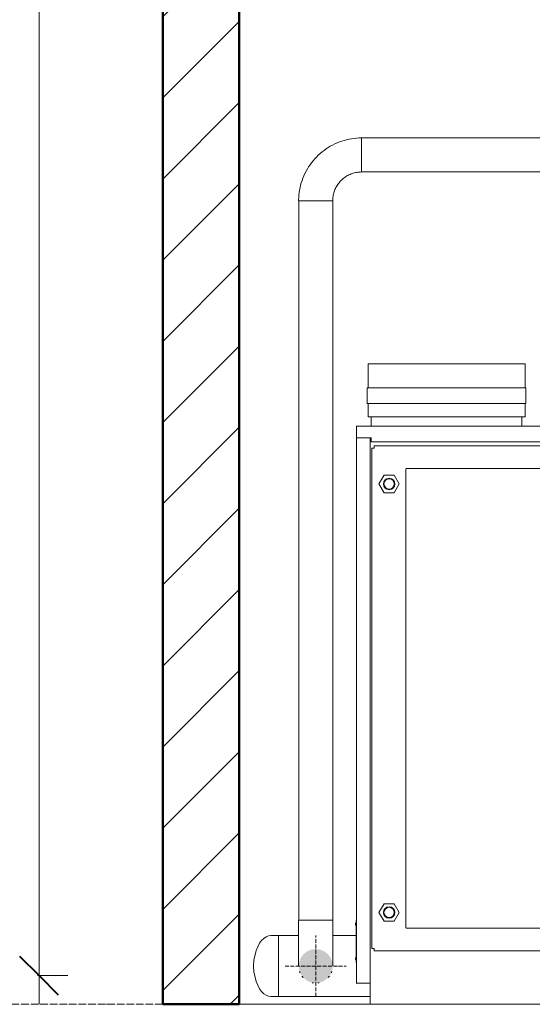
# Model space of a CAD drawing. Header units: metres. Extents: x -54598 to 1827199, y -329446 to -256744.
# Tile 133 of 256: x 42501 to 47862, y -305110 to -294816. Entities that reach past the tile are written whole.
import ezdxf

# ---------------------------------------------------------------- set-up
doc = ezdxf.new("R2010")
doc.units = ezdxf.units.M
doc.linetypes.add('ADSK_Линия сетки', pattern=[25, 20, -2.5, 0, -2.5])
doc.linetypes.add('ADSK_Осевая', pattern=[14, 10, -2, 0, -2])
for name, color, linetype, lineweight in [('A-ANNO-DIMS', 7, 'Continuous', 9), ('A-FLOR-LEVL', 51, 'Continuous', 9), ('A-WALL', 113, 'Continuous', 20), ('A-WALL-PATT', 111, 'Continuous', 20), ('M-EQPM', 7, 'Continuous', 20), ('P-PIPE', 7, 'Continuous', 20), ('P-PIPE-CNTR', 7, 'ADSK_Осевая', 20)]:
    doc.layers.add(name, color=color, linetype=linetype, lineweight=lineweight)
doc.styles.add('ISO_1.0', font='isocpeur.ttf')

# ---------------------------------------------------------------- blocks, each defined once
blk = doc.blocks.new('ADSK_СтальСварка_Отвод_ГОСТ17375-2001 - Исполнение 2-733606-Разрез 2')
at = {"layer": 'P-PIPE', "color": 22}
for p, q in [((24634.8, 2264.5), (24634.8, 2175.5)), ((24559.3, 2100), (24470.3, 2100))]:
    blk.add_line(p, q, dxfattribs=at)
at = {"layer": 'P-PIPE', "color": 22, "flags": 128}
for points in [[(24634.8, 2264.5), (24628.2, 2264.4), (24621.7, 2264), (24615.1, 2263.3), (24608.6, 2262.4), (24602.1, 2261.2), (24595.7, 2259.8), (24589.4, 2258.1), (24583.1, 2256.1), (24576.9, 2254), (24570.8, 2251.5), (24564.7, 2248.8), (24558.9, 2245.9), (24553.1, 2242.8), (24547.4, 2239.4), (24541.9, 2235.8), (24536.6, 2231.9), (24531.4, 2227.9), (24526.3, 2223.7), (24521.5, 2219.2), (24516.8, 2214.6), (24512.3, 2209.8), (24508, 2204.8), (24503.9, 2199.7), (24500.1, 2194.3), (24496.4, 2188.9), (24493, 2183.3), (24489.7, 2177.5), (24486.8, 2171.7), (24484, 2165.7), (24481.5, 2159.6), (24479.2, 2153.4), (24477.2, 2147.2), (24475.5, 2140.8), (24474, 2134.4), (24472.7, 2128), (24471.7, 2121.5), (24471, 2114.9), (24470.5, 2108.4), (24470.3, 2101.8), (24470.3, 2100)], [(24559.3, 2100), (24559.4, 2103), (24559.6, 2106), (24559.9, 2109), (24560.3, 2112), (24560.8, 2115), (24561.5, 2117.9), (24562.3, 2120.9), (24563.1, 2123.7), (24564.2, 2126.6), (24565.3, 2129.4), (24566.5, 2132.2), (24567.8, 2134.9), (24569.3, 2137.5), (24570.8, 2140.1), (24572.5, 2142.6), (24574.3, 2145.1), (24576.1, 2147.5), (24578.1, 2149.8), (24580.1, 2152), (24582.2, 2154.2), (24584.4, 2156.2), (24586.7, 2158.2), (24589.1, 2160.1), (24591.5, 2161.8), (24594, 2163.5), (24596.6, 2165.1), (24599.2, 2166.6), (24601.9, 2168), (24604.7, 2169.2), (24607.5, 2170.4), (24610.3, 2171.4), (24613.2, 2172.3), (24616.1, 2173.1), (24619, 2173.8), (24622, 2174.4), (24625, 2174.9), (24628, 2175.2), (24631, 2175.4), (24634, 2175.5), (24634.8, 2175.5)]]:
    blk.add_lwpolyline(points, dxfattribs=at)
blk = doc.blocks.new('ADSK_СтальСварка_Отвод_ГОСТ17375-2001 - Исполнение 2-V7-Разрез 2')
at = {"layer": 'P-PIPE', "color": 22}
for p, q in [((24470.3, 220), (24514.8, 220)), ((24514.8, 220), (24559.3, 220))]:
    blk.add_line(p, q, dxfattribs=at)
at = {"layer": 'P-PIPE', "color": 22, "flags": 128}
for points in [[(24470.3, 220), (24470.3, 215.2), (24470.3, 210.4), (24470.3, 205.6), (24470.3, 200.9), (24470.3, 196.2), (24470.3, 191.5), (24470.3, 186.8), (24470.3, 182.3), (24470.3, 177.7), (24470.3, 173.3), (24470.3, 168.9), (24470.3, 164.6), (24470.3, 160.4), (24470.3, 156.3), (24470.3, 152.2), (24470.3, 148.3), (24470.3, 144.5), (24470.3, 140.9), (24470.3, 137.3), (24470.3, 133.9), (24470.3, 130.6), (24470.3, 127.5), (24470.3, 124.5), (24470.3, 121.7), (24470.3, 119), (24470.3, 116.5), (24470.3, 114.2), (24470.3, 112), (24470.3, 110), (24470.3, 108.2), (24470.3, 106.5), (24470.3, 105), (24470.3, 103.8), (24470.3, 102.7), (24470.3, 101.7), (24470.3, 101), (24470.3, 100.5), (24470.3, 100.2)], [(24559.3, 100.1), (24559.3, 100.4), (24559.3, 100.9), (24559.3, 101.5), (24559.3, 102.4), (24559.3, 103.4), (24559.3, 104.7), (24559.3, 106.1), (24559.3, 107.7), (24559.3, 109.5), (24559.3, 111.4), (24559.3, 113.6), (24559.3, 115.9), (24559.3, 118.3), (24559.3, 121), (24559.3, 123.7), (24559.3, 126.7), (24559.3, 129.8), (24559.3, 133), (24559.3, 136.4), (24559.3, 139.9), (24559.3, 143.5), (24559.3, 147.3), (24559.3, 151.2), (24559.3, 155.2), (24559.3, 159.3), (24559.3, 163.4), (24559.3, 167.7), (24559.3, 172.1), (24559.3, 176.5), (24559.3, 181), (24559.3, 185.6), (24559.3, 190.2), (24559.3, 194.9), (24559.3, 199.6), (24559.3, 204.3), (24559.3, 209.1), (24559.3, 213.9), (24559.3, 218.7), (24559.3, 220)]]:
    blk.add_lwpolyline(points, dxfattribs=at)
blk = doc.blocks.new('ADSK_СтальСварка_Заглушка_ГОСТ17379-2001 - Исполнение 2-668580-Разрез 2')
at = {"layer": 'P-PIPE', "color": 22}
for p, q in [((24417.5, 179.5), (24398, 179.5)), ((24417.5, 172), (24417.5, 174.7)), ((24417.5, 127.2), (24417.5, 133.6)), ((24417.5, 66.4), (24417.5, 72.8)), ((24417.5, 25.3), (24417.5, 28)), ((24398, 20.5), (24417.5, 20.5))]:
    blk.add_line(p, q, dxfattribs=at)
at = {"layer": 'P-PIPE', "color": 22, "flags": 128}
for points in [[(24398, 179.5), (24391.6, 178.7), (24385.3, 176.3), (24379.2, 172.4), (24373.4, 166.8), (24367.8, 159.5), (24358.8, 140.4), (24353.3, 115), (24352.5, 100)], [(24398, 20.5), (24391.6, 21.3), (24385.3, 23.7), (24379.2, 27.6), (24373.4, 33.2), (24367.8, 40.5), (24358.8, 59.6), (24353.3, 85), (24352.5, 100)]]:
    blk.add_lwpolyline(points, dxfattribs=at)
blk = doc.blocks.new('kh')
at = {"layer": 'A-WALL-PATT', "lineweight": 9}
h = blk.add_hatch(dxfattribs=at)
h.set_pattern_fill('FP_1', color=256, style=0, pattern_type=2)
h.set_pattern_definition([(45, (262803.13, 94951.95), (-106.066, 106.066), [])])
h.paths.add_polyline_path([(270079.9, 92952), (270236.2, 92952), (270236.2, 96952), (270036.2, 96952), (270036.2, 92952)])
at = {"layer": 'P-PIPE'}
blk.add_hatch(color=7, dxfattribs=at).paths.add_polyline_path([(270436.2, 93007.5), (270447.7, 93009), (270458.4, 93013.4), (270467.6, 93020.5), (270474.7, 93029.7), (270479.2, 93040.4), (270480.7, 93052), (270479.2, 93063.5), (270474.7, 93074.2), (270467.6, 93083.4), (270458.4, 93090.5), (270447.7, 93094.9), (270436.2, 93096.5), (270424.6, 93094.9), (270413.9, 93090.5), (270404.7, 93083.4), (270397.4, 93073.7), (270393.2, 93063.5), (270391.9, 93050.3), (270393.2, 93040.4), (270397.6, 93029.7), (270404.7, 93020.5), (270414, 93013.4), (270424.6, 93009)])
at = {"layer": 'A-ANNO-DIMS', "lineweight": 20}
for p, q in [((269713, 95777), (269713, 92952)), ((269708.7, 93027), (269788, 93027)), ((269713, 93027), (269708.7, 93027))]:
    blk.add_line(p, q, dxfattribs=at)
at = {"layer": 'A-ANNO-DIMS', "lineweight": 40}
for q in [(269663, 93077), (269763, 92977)]:
    blk.add_line((269713, 93027), q, dxfattribs=at)
at = {"layer": 'A-FLOR-LEVL', "linetype": 'ADSK_Линия сетки', "lineweight": 20}
blk.add_line((268940.4, 92952), (277328.7, 92952), dxfattribs=at)
at = {"layer": 'A-WALL', "lineweight": 50}
for p, q in [((270036.2, 96952), (270036.2, 92952)), ((270236.2, 92952), (270236.2, 96952)), ((270036.2, 92952), (270236.2, 92952))]:
    blk.add_line(p, q, dxfattribs=at)
at = {"layer": 'A-WALL'}
blk.add_line((270236.2, 92952), (270578.1, 92952), dxfattribs=at)
at = {"layer": 'M-EQPM'}
for p, q in [((270983.4, 94626.3), (270573.2, 94626.3)), ((270573.2, 94625.6), (270573.2, 94626)), ((270573.2, 94626), (270983.4, 94626)), ((270573.2, 94617.3), (270573.2, 94625.6)), ((270573.2, 94563), (270573.2, 94617.3)), ((270983.4, 94626), (270983.4, 94625.6)), ((270983.4, 94625.6), (270983.4, 94617.3)), ((270983.4, 94617.3), (270983.4, 94563)), ((270570.4, 94522.6), (270570.4, 94563)), ((270570.4, 94563), (270985.9, 94563)), ((270983.4, 94563), (270573.2, 94563)), ((270985.9, 94563), (270985.9, 94522.6)), ((270985.9, 94522.6), (270570.4, 94522.6)), ((270573.2, 94500.6), (270573.2, 94522.6)), ((270983.4, 94522.6), (270573.2, 94522.6)), ((270573.2, 94488.8), (270573.2, 94500.6)), ((270983.4, 94522.6), (270983.4, 94500.6)), ((270983.4, 94500.6), (270983.4, 94488.8)), ((270573.2, 94488.5), (270573.2, 94488.8)), ((270573.2, 94487.8), (270573.2, 94488.6)), ((270983.4, 94487.8), (270573.2, 94487.8)), ((270581.2, 94462.8), (270581.2, 94487.8)), ((270975.4, 94487.8), (270975.4, 94462.8)), ((270983.4, 94488.8), (270983.4, 94488.5)), ((270983.4, 94488.6), (270983.4, 94487.8)), ((270542.9, 94462), (270542.9, 94433.5)), ((271185.1, 94462.8), (270543.7, 94462.8)), ((270542.9, 94432), (270542.9, 93007.5)), ((270578.9, 94432.8), (270543.7, 94432.8)), ((270543.7, 94432.8), (270580.9, 94432.8)), ((270578.9, 93006.8), (270578.9, 94432.8)), ((270578.9, 94432), (270580.9, 94432)), ((270580.9, 94432.8), (270580.9, 94421.8)), ((270580.9, 94421.8), (271185.9, 94421.8)), ((270583.1, 93098), (270583.1, 94406)), ((270589.1, 94406), (270583.1, 94406)), ((271947.1, 94412), (270589.1, 94412)), ((270589.1, 94412), (270589.1, 94407)), ((270589.1, 94407), (270589.1, 94406)), ((270672.9, 94351.4), (270672.1, 94351.4)), ((270672.1, 94351.4), (270672.1, 93151.8)), ((271863.3, 94352.2), (270672.9, 94352.2)), ((270672.9, 94352.2), (270672.9, 94351.4)), ((270614.8, 94335), (270601.5, 94312)), ((270641.4, 94335), (270614.8, 94335)), ((270654.7, 94312), (270641.4, 94335)), ((270601.5, 94312), (270614.8, 94289)), ((270641.4, 94289), (270654.7, 94312)), ((270614.8, 94289), (270641.4, 94289)), ((270614.8, 93215), (270601.5, 93192)), ((270641.4, 93215), (270614.8, 93215)), ((270654.7, 93192), (270641.4, 93215)), ((270601.5, 93192), (270614.8, 93169)), ((270641.4, 93169), (270654.7, 93192)), ((270541.9, 93164.4), (270541.1, 93164.4)), ((270541.1, 93164.4), (270541.1, 93158.4)), ((270541.9, 93061.4), (270541.9, 93171.4)), ((270542.9, 93171.4), (270541.9, 93171.4)), ((270614.8, 93169), (270641.4, 93169)), ((270541.1, 93158.4), (270541.9, 93158.4)), ((270672.1, 93151.8), (270672.9, 93151.8)), ((270672.9, 93151.8), (270672.9, 93151)), ((270672.9, 93151), (271863.3, 93151)), ((270583.1, 93098), (270589.1, 93098)), ((270589.1, 93098), (270589.1, 93097)), ((270589.1, 93097), (270589.1, 93092)), ((270589.1, 93092), (271947.1, 93092)), ((270541.9, 93074.4), (270541.1, 93074.4)), ((270541.1, 93074.4), (270541.1, 93068.4)), ((270541.1, 93068.4), (270541.9, 93068.4)), ((270541.9, 93061.4), (270542.9, 93061.4)), ((270543.7, 93006.8), (270578.9, 93006.8)), ((270578.1, 92952), (270578.1, 93006.8)), ((270578.1, 92952), (271958.1, 92952))]:
    blk.add_line(p, q, dxfattribs=at)
at = {"layer": 'M-EQPM', "flags": 128}
for points in [[(270540, 93161.6), (270540, 93161.8), (270540.1, 93161.9), (270540.1, 93162.1), (270540.1, 93162.3), (270540.1, 93162.5), (270540.2, 93162.7), (270540.2, 93162.8), (270540.3, 93163), (270540.3, 93163.2), (270540.4, 93163.4), (270540.5, 93163.5), (270540.6, 93163.7), (270540.7, 93163.8), (270540.7, 93164), (270540.8, 93164.2), (270541, 93164.3), (270541.1, 93164.4)], [(270540, 93161.6), (270540, 93161.8), (270540.1, 93161.9), (270540.1, 93162.1), (270540.1, 93162.3), (270540.1, 93162.5), (270540.2, 93162.7), (270540.2, 93162.8)], [(270540, 93161.6), (270540, 93161.6), (270540, 93161.6), (270540, 93161.6), (270540, 93161.6), (270540, 93161.6), (270540, 93161.6), (270540, 93161.6), (270540, 93161.6), (270540, 93161.6), (270540, 93161.6), (270540, 93161.6), (270540, 93161.5), (270540, 93161.5), (270540, 93161.5), (270540, 93161.5), (270540, 93161.5), (270540, 93161.5), (270540, 93161.5), (270540, 93161.5), (270540, 93161.5), (270540, 93161.5), (270540, 93161.5), (270540, 93161.5), (270540, 93161.5), (270540, 93161.5), (270540, 93161.5), (270540, 93161.5), (270540, 93161.5), (270540, 93161.5), (270540, 93161.5), (270540, 93161.5), (270540, 93161.5), (270540, 93161.4), (270540, 93161.4), (270540, 93161.4), (270540, 93161.4), (270540, 93161.4), (270540, 93161.4), (270540, 93161.4), (270540, 93161.4), (270540, 93161.4), (270540, 93161.4), (270540, 93161.4), (270540, 93161.4), (270540, 93161.4), (270540, 93161.4), (270540, 93161.4), (270540, 93161.4), (270540, 93161.4), (270540, 93161.4), (270540, 93161.4), (270540, 93161.3), (270540, 93161.3), (270540, 93161.3), (270540, 93161.3), (270540, 93161.3), (270540, 93161.3), (270540, 93161.3), (270540, 93161.3), (270540, 93161.3), (270540, 93161.3), (270540, 93161.3), (270540, 93161.3), (270540, 93161.3), (270540, 93161.3), (270540, 93161.3), (270540, 93161.3), (270540, 93161.3)], [(270540, 93161.3), (270540, 93161.3), (270540, 93161.3), (270540, 93161.3), (270540, 93161.3), (270540, 93161.3), (270540, 93161.3), (270540, 93161.3), (270540, 93161.3), (270540, 93161.3), (270540, 93161.3), (270540, 93161.3), (270540, 93161.3), (270540, 93161.3), (270540, 93161.3), (270540, 93161.3), (270540, 93161.3), (270540, 93161.3), (270540, 93161.4), (270540, 93161.4), (270540, 93161.4), (270540, 93161.4), (270540, 93161.4), (270540, 93161.4), (270540, 93161.4), (270540, 93161.4), (270540, 93161.4), (270540, 93161.4), (270540, 93161.4), (270540, 93161.4), (270540, 93161.4), (270540, 93161.4), (270540, 93161.4), (270540, 93161.4), (270540, 93161.4), (270540, 93161.4), (270540, 93161.4), (270540, 93161.5), (270540, 93161.5), (270540, 93161.5), (270540, 93161.5), (270540, 93161.5), (270540, 93161.5), (270540, 93161.5), (270540, 93161.5), (270540, 93161.5), (270540, 93161.5), (270540, 93161.5), (270540, 93161.5), (270540, 93161.5), (270540, 93161.5), (270540, 93161.5), (270540, 93161.5), (270540, 93161.5), (270540, 93161.5), (270540, 93161.5), (270540, 93161.5), (270540, 93161.5), (270540, 93161.6), (270540, 93161.6), (270540, 93161.6), (270540, 93161.6), (270540, 93161.6), (270540, 93161.6), (270540, 93161.6), (270540, 93161.6), (270540, 93161.6), (270540, 93161.6), (270540, 93161.6)], [(270540, 93161.6), (270540, 93161.6), (270540, 93161.6), (270540, 93161.6), (270540, 93161.6), (270540, 93161.6), (270540, 93161.6), (270540, 93161.6), (270540, 93161.6), (270540, 93161.6), (270540, 93161.6), (270540, 93161.6), (270540, 93161.5), (270540, 93161.5), (270540, 93161.5), (270540, 93161.5), (270540, 93161.5), (270540, 93161.5), (270540, 93161.5), (270540, 93161.5), (270540, 93161.5), (270540, 93161.5), (270540, 93161.5), (270540, 93161.5), (270540, 93161.5), (270540, 93161.5), (270540, 93161.5), (270540, 93161.5), (270540, 93161.5), (270540, 93161.5), (270540, 93161.5), (270540, 93161.5), (270540, 93161.5), (270540, 93161.4), (270540, 93161.4), (270540, 93161.4), (270540, 93161.4), (270540, 93161.4), (270540, 93161.4), (270540, 93161.4), (270540, 93161.4), (270540, 93161.4), (270540, 93161.4), (270540, 93161.4), (270540, 93161.4), (270540, 93161.4), (270540, 93161.4), (270540, 93161.4), (270540, 93161.4), (270540, 93161.4), (270540, 93161.4), (270540, 93161.4), (270540, 93161.3), (270540, 93161.3), (270540, 93161.3), (270540, 93161.3), (270540, 93161.3), (270540, 93161.3), (270540, 93161.3), (270540, 93161.3), (270540, 93161.3), (270540, 93161.3), (270540, 93161.3), (270540, 93161.3), (270540, 93161.3), (270540, 93161.3), (270540, 93161.3), (270540, 93161.3), (270540, 93161.3)], [(270540, 93161.3), (270540, 93161.3), (270540, 93161.3), (270540, 93161.3), (270540, 93161.3), (270540, 93161.3), (270540, 93161.3), (270540, 93161.3), (270540, 93161.3), (270540, 93161.3), (270540, 93161.3), (270540, 93161.3), (270540, 93161.3), (270540, 93161.3), (270540, 93161.3), (270540, 93161.3), (270540, 93161.3), (270540, 93161.3), (270540, 93161.4), (270540, 93161.4), (270540, 93161.4), (270540, 93161.4), (270540, 93161.4), (270540, 93161.4), (270540, 93161.4), (270540, 93161.4), (270540, 93161.4), (270540, 93161.4), (270540, 93161.4), (270540, 93161.4), (270540, 93161.4), (270540, 93161.4), (270540, 93161.4), (270540, 93161.4), (270540, 93161.4), (270540, 93161.4), (270540, 93161.4), (270540, 93161.5), (270540, 93161.5), (270540, 93161.5), (270540, 93161.5), (270540, 93161.5), (270540, 93161.5), (270540, 93161.5), (270540, 93161.5), (270540, 93161.5), (270540, 93161.5), (270540, 93161.5), (270540, 93161.5), (270540, 93161.5), (270540, 93161.5), (270540, 93161.5), (270540, 93161.5), (270540, 93161.5), (270540, 93161.5), (270540, 93161.5), (270540, 93161.5), (270540, 93161.5), (270540, 93161.6), (270540, 93161.6), (270540, 93161.6), (270540, 93161.6), (270540, 93161.6), (270540, 93161.6), (270540, 93161.6), (270540, 93161.6), (270540, 93161.6), (270540, 93161.6), (270540, 93161.6)], [(270540.8, 93158.7), (270540.7, 93158.9), (270540.6, 93159), (270540.6, 93159.2), (270540.5, 93159.4), (270540.4, 93159.5), (270540.3, 93159.7), (270540.3, 93159.9), (270540.2, 93160.1), (270540.2, 93160.2), (270540.1, 93160.4), (270540.1, 93160.6), (270540.1, 93160.8), (270540.1, 93161), (270540, 93161.1), (270540, 93161.3)], [(270541.1, 93158.4), (270540.9, 93158.6), (270540.8, 93158.7), (270540.7, 93158.9), (270540.6, 93159), (270540.6, 93159.2), (270540.5, 93159.4), (270540.4, 93159.5), (270540.3, 93159.7), (270540.3, 93159.9), (270540.2, 93160.1), (270540.2, 93160.2), (270540.1, 93160.4), (270540.1, 93160.6), (270540.1, 93160.8), (270540.1, 93161), (270540, 93161.1), (270540, 93161.3)], [(270540, 93071.6), (270540, 93071.8), (270540.1, 93071.9), (270540.1, 93072.1), (270540.1, 93072.3), (270540.1, 93072.5), (270540.2, 93072.7), (270540.2, 93072.8), (270540.3, 93073), (270540.3, 93073.2), (270540.4, 93073.4), (270540.5, 93073.5), (270540.6, 93073.7), (270540.7, 93073.8), (270540.7, 93074), (270540.8, 93074.2), (270541, 93074.3), (270541.1, 93074.4)], [(270540, 93071.6), (270540, 93071.8), (270540.1, 93071.9), (270540.1, 93072.1), (270540.1, 93072.3), (270540.1, 93072.5), (270540.2, 93072.7), (270540.2, 93072.8)], [(270540, 93071.6), (270540, 93071.6), (270540, 93071.6), (270540, 93071.6), (270540, 93071.6), (270540, 93071.6), (270540, 93071.6), (270540, 93071.6), (270540, 93071.6), (270540, 93071.6), (270540, 93071.6), (270540, 93071.6), (270540, 93071.5), (270540, 93071.5), (270540, 93071.5), (270540, 93071.5), (270540, 93071.5), (270540, 93071.5), (270540, 93071.5), (270540, 93071.5), (270540, 93071.5), (270540, 93071.5), (270540, 93071.5), (270540, 93071.5), (270540, 93071.5), (270540, 93071.5), (270540, 93071.5), (270540, 93071.5), (270540, 93071.5), (270540, 93071.5), (270540, 93071.5), (270540, 93071.5), (270540, 93071.5), (270540, 93071.4), (270540, 93071.4), (270540, 93071.4), (270540, 93071.4), (270540, 93071.4), (270540, 93071.4), (270540, 93071.4), (270540, 93071.4), (270540, 93071.4), (270540, 93071.4), (270540, 93071.4), (270540, 93071.4), (270540, 93071.4), (270540, 93071.4), (270540, 93071.4), (270540, 93071.4), (270540, 93071.4), (270540, 93071.4), (270540, 93071.4), (270540, 93071.3), (270540, 93071.3), (270540, 93071.3), (270540, 93071.3), (270540, 93071.3), (270540, 93071.3), (270540, 93071.3), (270540, 93071.3), (270540, 93071.3), (270540, 93071.3), (270540, 93071.3), (270540, 93071.3), (270540, 93071.3), (270540, 93071.3), (270540, 93071.3), (270540, 93071.3), (270540, 93071.3)], [(270540, 93071.3), (270540, 93071.3), (270540, 93071.3), (270540, 93071.3), (270540, 93071.3), (270540, 93071.3), (270540, 93071.3), (270540, 93071.3), (270540, 93071.3), (270540, 93071.3), (270540, 93071.3), (270540, 93071.3), (270540, 93071.3), (270540, 93071.3), (270540, 93071.3), (270540, 93071.3), (270540, 93071.3), (270540, 93071.3), (270540, 93071.4), (270540, 93071.4), (270540, 93071.4), (270540, 93071.4), (270540, 93071.4), (270540, 93071.4), (270540, 93071.4), (270540, 93071.4), (270540, 93071.4), (270540, 93071.4), (270540, 93071.4), (270540, 93071.4), (270540, 93071.4), (270540, 93071.4), (270540, 93071.4), (270540, 93071.4), (270540, 93071.4), (270540, 93071.4), (270540, 93071.4), (270540, 93071.5), (270540, 93071.5), (270540, 93071.5), (270540, 93071.5), (270540, 93071.5), (270540, 93071.5), (270540, 93071.5), (270540, 93071.5), (270540, 93071.5), (270540, 93071.5), (270540, 93071.5), (270540, 93071.5), (270540, 93071.5), (270540, 93071.5), (270540, 93071.5), (270540, 93071.5), (270540, 93071.5), (270540, 93071.5), (270540, 93071.5), (270540, 93071.5), (270540, 93071.5), (270540, 93071.6), (270540, 93071.6), (270540, 93071.6), (270540, 93071.6), (270540, 93071.6), (270540, 93071.6), (270540, 93071.6), (270540, 93071.6), (270540, 93071.6), (270540, 93071.6), (270540, 93071.6)], [(270540, 93071.6), (270540, 93071.6), (270540, 93071.6), (270540, 93071.6), (270540, 93071.6), (270540, 93071.6), (270540, 93071.6), (270540, 93071.6), (270540, 93071.6), (270540, 93071.6), (270540, 93071.6), (270540, 93071.6), (270540, 93071.5), (270540, 93071.5), (270540, 93071.5), (270540, 93071.5), (270540, 93071.5), (270540, 93071.5), (270540, 93071.5), (270540, 93071.5), (270540, 93071.5), (270540, 93071.5), (270540, 93071.5), (270540, 93071.5), (270540, 93071.5), (270540, 93071.5), (270540, 93071.5), (270540, 93071.5), (270540, 93071.5), (270540, 93071.5), (270540, 93071.5), (270540, 93071.5), (270540, 93071.5), (270540, 93071.4), (270540, 93071.4), (270540, 93071.4), (270540, 93071.4), (270540, 93071.4), (270540, 93071.4), (270540, 93071.4), (270540, 93071.4), (270540, 93071.4), (270540, 93071.4), (270540, 93071.4), (270540, 93071.4), (270540, 93071.4), (270540, 93071.4), (270540, 93071.4), (270540, 93071.4), (270540, 93071.4), (270540, 93071.4), (270540, 93071.4), (270540, 93071.3), (270540, 93071.3), (270540, 93071.3), (270540, 93071.3), (270540, 93071.3), (270540, 93071.3), (270540, 93071.3), (270540, 93071.3), (270540, 93071.3), (270540, 93071.3), (270540, 93071.3), (270540, 93071.3), (270540, 93071.3), (270540, 93071.3), (270540, 93071.3), (270540, 93071.3), (270540, 93071.3)], [(270540, 93071.3), (270540, 93071.3), (270540, 93071.3), (270540, 93071.3), (270540, 93071.3), (270540, 93071.3), (270540, 93071.3), (270540, 93071.3), (270540, 93071.3), (270540, 93071.3), (270540, 93071.3), (270540, 93071.3), (270540, 93071.3), (270540, 93071.3), (270540, 93071.3), (270540, 93071.3), (270540, 93071.3), (270540, 93071.3), (270540, 93071.4), (270540, 93071.4), (270540, 93071.4), (270540, 93071.4), (270540, 93071.4), (270540, 93071.4), (270540, 93071.4), (270540, 93071.4), (270540, 93071.4), (270540, 93071.4), (270540, 93071.4), (270540, 93071.4), (270540, 93071.4), (270540, 93071.4), (270540, 93071.4), (270540, 93071.4), (270540, 93071.4), (270540, 93071.4), (270540, 93071.4), (270540, 93071.5), (270540, 93071.5), (270540, 93071.5), (270540, 93071.5), (270540, 93071.5), (270540, 93071.5), (270540, 93071.5), (270540, 93071.5), (270540, 93071.5), (270540, 93071.5), (270540, 93071.5), (270540, 93071.5), (270540, 93071.5), (270540, 93071.5), (270540, 93071.5), (270540, 93071.5), (270540, 93071.5), (270540, 93071.5), (270540, 93071.5), (270540, 93071.5), (270540, 93071.5), (270540, 93071.6), (270540, 93071.6), (270540, 93071.6), (270540, 93071.6), (270540, 93071.6), (270540, 93071.6), (270540, 93071.6), (270540, 93071.6), (270540, 93071.6), (270540, 93071.6), (270540, 93071.6)], [(270541.1, 93068.4), (270540.9, 93068.6), (270540.8, 93068.7), (270540.7, 93068.9), (270540.6, 93069), (270540.6, 93069.2), (270540.5, 93069.4), (270540.4, 93069.5), (270540.3, 93069.7), (270540.3, 93069.9), (270540.2, 93070.1), (270540.2, 93070.2), (270540.1, 93070.4), (270540.1, 93070.6), (270540.1, 93070.8), (270540.1, 93071), (270540, 93071.1), (270540, 93071.3)], [(270540.8, 93068.7), (270540.7, 93068.9), (270540.6, 93069), (270540.6, 93069.2), (270540.5, 93069.4), (270540.4, 93069.5), (270540.3, 93069.7), (270540.3, 93069.9), (270540.2, 93070.1), (270540.2, 93070.2), (270540.1, 93070.4), (270540.1, 93070.6), (270540.1, 93070.8), (270540.1, 93071), (270540, 93071.1), (270540, 93071.3)]]:
    blk.add_lwpolyline(points, dxfattribs=at)
at = {"layer": 'M-EQPM'}
for centre, radius, start, end in [((270543.7, 94462), 0.8, 90, 180), ((270543.7, 94433.5), 0.793, 180, 270), ((270543.7, 94432), 0.798, 90, 180), ((270628.1, 94312), 15, 90, 270), ((270628.1, 94312), 13.5, 90, 270), ((270628.1, 94312), 15, 270, 90), ((270628.1, 94312), 13.5, 270, 90), ((270628.1, 93192), 15, 90, 270), ((270628.1, 93192), 13.5, 90, 270), ((270628.1, 93192), 15, 270, 90), ((270628.1, 93192), 13.5, 270, 90), ((270543.7, 93007.5), 0.775, 180, 270)]:
    blk.add_arc(centre, radius, start, end, dxfattribs=at)
at = {"layer": 'P-PIPE', "color": 22}
for p, q in [((271118.1, 95216.5), (270556.2, 95216.5)), ((270556.2, 95127.5), (270556.2, 95216.5)), ((270556.2, 95127.5), (271118.1, 95127.5)), ((270391.7, 95052), (270391.7, 93172)), ((270391.7, 95052), (270480.7, 95052)), ((270480.7, 93172), (270480.7, 95052)), ((270480.7, 93172), (270391.7, 93172)), ((270391.8, 93131.5), (270338.9, 93131.5)), ((270338.9, 93126.6), (270338.9, 93131.5)), ((270338.9, 93085.5), (270338.9, 93124)), ((270541.9, 93131.5), (270480.6, 93131.5)), ((270338.9, 93024.7), (270338.9, 93079.2)), ((270338.9, 92979.9), (270338.9, 93018.4)), ((270338.9, 92972.5), (270338.9, 92977.3)), ((270338.9, 92972.5), (270578.1, 92972.5))]:
    blk.add_line(p, q, dxfattribs=at)
for points, knots in [([(270393.9, 93038), (270394.1, 93037.5), (270394.5, 93036.2), (270395.1, 93034.9), (270395.4, 93034.1)], [-0.9004497, -0.9004497, -0.9004497, -0.9004497, -0.88888889, -0.87016898, -0.87016898, -0.87016898, -0.87016898]), ([(270476.9, 93034.1), (270477.3, 93034.9), (270477.8, 93036.2), (270478.3, 93037.5), (270478.4, 93038)], [-0.12986386, -0.12986386, -0.12986386, -0.12986386, -0.11111111, -0.09955474, -0.09955474, -0.09955474, -0.09955474]), ([(270400.5, 93025.3), (270400.7, 93025.1), (270401.2, 93024.4), (270402.1, 93023.3), (270402.8, 93022.5), (270403.2, 93022.1)], [-0.796861, -0.796861, -0.796861, -0.796861, -0.79166667, -0.77777778, -0.76650939, -0.76650939, -0.76650939, -0.76650939]), ([(270426.8, 93008.5), (270427.3, 93008.3), (270428.6, 93008.1), (270430, 93007.9), (270430.8, 93007.8)], [-0.56636578, -0.56636578, -0.56636578, -0.56636578, -0.55555556, -0.53768277, -0.53768277, -0.53768277, -0.53768277]), ([(270441.5, 93007.8), (270442.4, 93007.9), (270443.7, 93008.1), (270445.1, 93008.3), (270445.6, 93008.5)], [-0.46232343, -0.46232343, -0.46232343, -0.46232343, -0.44444444, -0.43365716, -0.43365716, -0.43365716, -0.43365716]), ([(270469.1, 93022.1), (270469.5, 93022.5), (270470.3, 93023.3), (270471.1, 93024.4), (270471.7, 93025.1), (270471.8, 93025.3)], [-0.23351736, -0.23351736, -0.23351736, -0.23351736, -0.22222222, -0.20833333, -0.20311855, -0.20311855, -0.20311855, -0.20311855])]:
    blk.add_open_spline(points, degree=3, knots=knots, dxfattribs=at)
at = {"layer": 'P-PIPE-CNTR', "color": 22}
for p, q in [((270436.2, 92972), (270436.2, 93132)), ((270356.2, 93052), (270516.2, 93052))]:
    blk.add_line(p, q, dxfattribs=at)
at = {"layer": 'P-PIPE', "color": 22}
for name in ['ADSK_СтальСварка_Отвод_ГОСТ17375-2001 - Исполнение 2-733606-Разрез 2', 'ADSK_СтальСварка_Отвод_ГОСТ17375-2001 - Исполнение 2-V7-Разрез 2', 'ADSK_СтальСварка_Заглушка_ГОСТ17379-2001 - Исполнение 2-668580-Разрез 2']:
    blk.add_blockref(name, (245921.3, 92952), dxfattribs=at)

msp = doc.modelspace()

# ---------------------------------------------------------------- block references
at = {"color": 5, "lineweight": 30, "xscale": 4, "yscale": 4, "zscale": 4}
msp.add_blockref('kh', (-1036148, -676918), dxfattribs=at)

# ---------------------------------------------------------------- texts
at = {"insert": (-31447, -294346), "char_height": 296.352, "width": 15926.82, "attachment_point": 1, "style": 'ISO_1.0'}
msp.add_mtext('\\pi6266.79412;ОБЩИЕ УКАЗАНИЯ.\\P\\pi7963.40932;\\P\\pi0; Данный   рабочий  проект выполнен согласно   задания   на  проектирование.\\PКотельная блочная  {\\C7;1100Гн} предназначена для снабжения теплом .\\P Расчетная температура наружного воздуха tнар.= -14°С.\\P Котельная блочная транспортабельная автоматизированная  {\\C7;1100Гн} производительностью 1.200 МВт смонтирована на прочной раме и поставляется в 100% заводской готовности.\\P Теплоснабжение осуществляется по открытой схеме по температурному графику 90-70°С (2-х трубная система).\\P Котельная комплектуется 2 водогрейными  автоматизированными  котлами  {\\fISOCPEUR|b0|i0|c238|p34;1} котел {\\C0;КВа-0,58\\C7;Гн}.  Котел  оборудован газовыми  горелками.\\PРасход газа на {\\fISOCPEUR|b0|i0|c238|p34;1} котел  {\\C0;КВа-0,46\\C7;Гн}.        -56.8 м3/ч.\\P Внутри блочной котельной располагаются водоподготовительная система, сетевые циркуляционные насосы,  а также электрооборудование, КИП и А (щиты управления, входные распределительные устройства, пульты управления и другое вспомогательное оборудование.\\P Дымовые трубы  поставляются  заводом-изготовителем.\\P Котельная  II  степени  огнестойкости.', dxfattribs=at)

doc.saveas('drawing.dxf')
